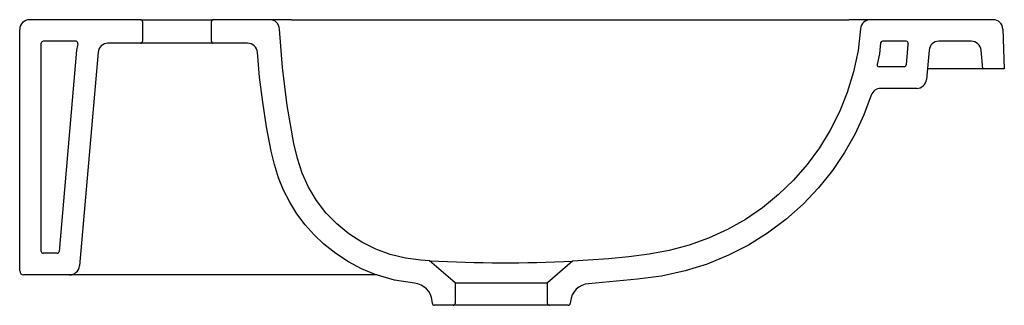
# Model space of a CAD drawing. Header units: millimetres. Extents: x 2336.986 to 2337.486, y 1428.969 to 1429.115.
import ezdxf

# ---------------------------------------------------------------- set-up
doc = ezdxf.new("R2010")
doc.units = ezdxf.units.MM
doc.layers.add('SANINDUSA', color=3, linetype='Continuous')

msp = doc.modelspace()

# ---------------------------------------------------------------- linework, layer by layer
at = {"layer": 'SANINDUSA'}
for p, q in [((2337.047059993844, 1429.114983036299), (2336.990559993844, 1429.114983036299)), ((2337.047059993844, 1429.114983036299), (2337.084059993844, 1429.114983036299)), ((2337.048059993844, 1429.113983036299), (2337.048059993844, 1429.103983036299)), ((2337.083059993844, 1429.103983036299), (2337.083059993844, 1429.113983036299)), ((2337.112761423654, 1429.114983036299), (2337.084059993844, 1429.114983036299)), ((2337.12378764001, 1429.114983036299), (2337.112761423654, 1429.114983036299)), ((2337.12378764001, 1429.114983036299), (2337.407333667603, 1429.114983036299)), ((2337.418298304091, 1429.114983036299), (2337.407333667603, 1429.114983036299)), ((2337.48073154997, 1429.114983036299), (2337.418298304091, 1429.114983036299)), ((2336.985559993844, 1428.986983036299), (2336.985559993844, 1429.109983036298)), ((2337.485728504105, 1429.110157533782), (2337.486433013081, 1429.089983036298)), ((2336.996559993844, 1428.996983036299), (2336.996559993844, 1429.102983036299)), ((2337.014217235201, 1429.103983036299), (2336.997559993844, 1429.103983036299)), ((2337.047059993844, 1429.102983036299), (2337.03046531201, 1429.102983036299)), ((2337.084059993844, 1429.102983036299), (2337.047059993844, 1429.102983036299)), ((2337.101479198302, 1429.102983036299), (2337.084059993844, 1429.102983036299)), ((2337.469626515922, 1429.103983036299), (2337.453114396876, 1429.103983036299)), ((2337.014526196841, 1429.099377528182), (2337.005560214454, 1428.996895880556)), ((2337.02548433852, 1429.098418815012), (2337.015959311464, 1428.989547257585)), ((2337.437175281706, 1429.100377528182), (2337.436433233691, 1429.091895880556)), ((2337.448133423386, 1429.099418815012), (2337.446832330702, 1429.084547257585)), ((2337.475433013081, 1429.089983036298), (2337.474607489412, 1429.099418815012)), ((2337.435437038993, 1429.090983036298), (2337.423529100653, 1429.090983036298)), ((2337.470452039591, 1429.089983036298), (2337.447307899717, 1429.089983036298)), ((2337.475433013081, 1429.089983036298), (2337.470452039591, 1429.089983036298)), ((2337.486433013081, 1429.089983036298), (2337.475433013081, 1429.089983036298)), ((2337.441851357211, 1429.079983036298), (2337.423529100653, 1429.079983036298)), ((2337.004564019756, 1428.995983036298), (2336.997559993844, 1428.995983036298)), ((2337.207059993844, 1428.980880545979), (2337.194039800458, 1428.992198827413)), ((2337.266830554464, 1428.99198182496), (2337.254059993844, 1428.980880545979)), ((2337.010978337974, 1428.984983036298), (2336.987559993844, 1428.984983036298)), ((2337.020986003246, 1428.984983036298), (2337.010978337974, 1428.984983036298)), ((2337.167285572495, 1428.984983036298), (2337.020986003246, 1428.984983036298)), ((2337.207059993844, 1428.980880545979), (2337.254059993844, 1428.980880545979)), ((2337.207059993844, 1428.980880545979), (2337.207059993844, 1428.970483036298)), ((2337.254059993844, 1428.970483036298), (2337.254059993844, 1428.980880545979)), ((2337.19548013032, 1428.970395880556), (2337.195370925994, 1428.971644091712)), ((2337.265725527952, 1428.97137509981), (2337.265639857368, 1428.970395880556)), ((2337.206059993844, 1428.969483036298), (2337.196476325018, 1428.969483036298)), ((2337.255059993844, 1428.969483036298), (2337.206059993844, 1428.969483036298)), ((2337.26464366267, 1428.969483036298), (2337.255059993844, 1428.969483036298))]:
    msp.add_line(p, q, dxfattribs=at)
at = {"layer": 'SANINDUSA', "flags": 128}
for points in [[(2337.194039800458, 1428.992198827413), (2337.18962813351, 1428.992496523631), (2337.181785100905, 1428.993490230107), (2337.174075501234, 1428.995343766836), (2337.166648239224, 1428.998043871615), (2337.159575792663, 1429.001585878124), (2337.152924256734, 1429.005913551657), (2337.146818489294, 1429.010942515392), (2337.141349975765, 1429.016605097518), (2337.136532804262, 1429.022862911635), (2337.132458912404, 1429.029598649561), (2337.129246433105, 1429.036742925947), (2337.126820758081, 1429.044224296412), (2337.125012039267, 1429.05187074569), (2337.121604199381, 1429.071184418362), (2337.119182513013, 1429.090659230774), (2337.117755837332, 1429.110219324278)], [(2337.413311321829, 1429.110343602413), (2337.412021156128, 1429.099346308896), (2337.409762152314, 1429.088484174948), (2337.406560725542, 1429.077884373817), (2337.402646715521, 1429.068110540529), (2337.397905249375, 1429.058668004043), (2337.392392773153, 1429.049653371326), (2337.386165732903, 1429.041163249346), (2337.379238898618, 1429.033238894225), (2337.371641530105, 1429.025900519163), (2337.363458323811, 1429.019221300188), (2337.354773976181, 1429.013274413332), (2337.345620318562, 1429.008095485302), (2337.336028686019, 1429.003690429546), (2337.326102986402, 1429.00010030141), (2337.315947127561, 1428.997366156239), (2337.30573537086, 1428.995463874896), (2337.295417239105, 1428.994158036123), (2337.285042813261, 1428.993236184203), (2337.274662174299, 1428.992485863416), (2337.266830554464, 1428.99198182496)], [(2337.186377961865, 1428.980725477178), (2337.176307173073, 1428.982341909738), (2337.166362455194, 1428.98525328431), (2337.159449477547, 1428.988128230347), (2337.152827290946, 1428.991621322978), (2337.146336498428, 1428.995860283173), (2337.140272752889, 1429.000690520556), (2337.135336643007, 1429.005395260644), (2337.130807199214, 1429.010492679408), (2337.126605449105, 1429.01611275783), (2337.122898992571, 1429.022071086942), (2337.119800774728, 1429.028144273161), (2337.117218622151, 1429.034454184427), (2337.115149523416, 1429.041148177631), (2337.113560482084, 1429.047977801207), (2337.111185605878, 1429.060456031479), (2337.109211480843, 1429.073003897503), (2337.107634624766, 1429.085660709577), (2337.106464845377, 1429.098361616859)], [(2337.418779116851, 1429.076544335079), (2337.415044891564, 1429.066523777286), (2337.410539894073, 1429.056825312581), (2337.405145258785, 1429.047277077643), (2337.399006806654, 1429.0381889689), (2337.391887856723, 1429.029303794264), (2337.38405520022, 1429.021041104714), (2337.375305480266, 1429.013249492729), (2337.365925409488, 1429.006229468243), (2337.356260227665, 1429.000197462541), (2337.346126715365, 1428.994990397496), (2337.335281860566, 1428.990532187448), (2337.324096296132, 1428.987015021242), (2337.312042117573, 1428.984413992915), (2337.29981556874, 1428.98272763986), (2337.274988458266, 1428.98047908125)]]:
    msp.add_lwpolyline(points, dxfattribs=at)
msp.add_lwpolyline([(2337.436591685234, 1429.103983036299), (2337.424530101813, 1429.103983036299, 0.380407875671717), (2337.423536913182, 1429.103099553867), (2337.422889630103, 1429.097582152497), (2337.421763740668, 1429.092168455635)], format="xyb", dxfattribs=at)
at = {"layer": 'SANINDUSA'}
for centre, radius, start, end in [((2336.990559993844, 1429.109983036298), 0.005, 90, 180), ((2337.047059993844, 1429.113983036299), 0.001000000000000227, 0, 90), ((2337.084059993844, 1429.113983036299), 0.001000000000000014, 90, 180), ((2337.112761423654, 1429.109983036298), 0.005000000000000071, 2.708669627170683, 90), ((2337.418298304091, 1429.109983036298), 0.005000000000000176, 90, 175.8646271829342), ((2337.48073154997, 1429.109983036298), 0.005000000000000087, 2.000000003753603, 90), ((2336.997559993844, 1429.102983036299), 0.001, 90, 180), ((2337.014217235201, 1429.102983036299), 0.001, 342.8953648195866, 90), ((2337.03046531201, 1429.097983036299), 0.016, 162.8953648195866, 175.0000000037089), ((2337.03046531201, 1429.097983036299), 0.005, 90, 175.0000000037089), ((2337.047059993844, 1429.103983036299), 0.001000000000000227, 270, 0), ((2337.084059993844, 1429.103983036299), 0.0009999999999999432, 180, 270), ((2337.101479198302, 1429.097983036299), 0.005000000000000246, 4.342369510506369, 90), ((2337.436591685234, 1429.102983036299), 0.001, 346.3910393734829, 90), ((2337.453114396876, 1429.098983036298), 0.01600000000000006, 166.3910393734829, 175.0000000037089), ((2337.453114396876, 1429.098983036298), 0.005000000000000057, 90, 175.0000000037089), ((2337.469626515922, 1429.098983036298), 0.00500000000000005, 4.999999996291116, 90), ((2337.42274279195, 1429.091964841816), 0.001, 168.251634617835, 272.6510734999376), ((2337.423529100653, 1429.074983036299), 0.01600000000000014, 90, 92.65107349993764), ((2337.435437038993, 1429.091983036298), 0.001, 270, 355.0000000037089), ((2337.441851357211, 1429.084983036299), 0.005000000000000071, 270, 355.0000000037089), ((2337.423529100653, 1429.074983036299), 0.005000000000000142, 90, 161.8045332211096), ((2336.997559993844, 1428.996983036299), 0.001, 180, 270), ((2337.004564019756, 1428.996983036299), 0.001, 270, 355.0000000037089), ((2337.232517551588, 1429.690596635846), 0.6994569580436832, 266.846516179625, 272.8118665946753), ((2336.987559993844, 1428.986983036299), 0.002000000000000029, 180, 270), ((2337.010978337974, 1428.989983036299), 0.005000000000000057, 270, 355.0000000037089), ((2337.185408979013, 1428.970772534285), 0.009999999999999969, 4.999999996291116, 84.43941231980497), ((2337.275687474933, 1428.970503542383), 0.01000000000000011, 94.0083393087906, 175.0000000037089), ((2337.196476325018, 1428.970483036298), 0.001000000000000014, 184.9999999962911, 270), ((2337.206059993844, 1428.970483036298), 0.0009999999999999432, 270, 0), ((2337.255059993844, 1428.970483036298), 0.001000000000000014, 180, 270), ((2337.26464366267, 1428.970483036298), 0.001000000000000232, 270, 355.0000000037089)]:
    msp.add_arc(centre, radius, start, end, dxfattribs=at)

doc.saveas('drawing.dxf')
